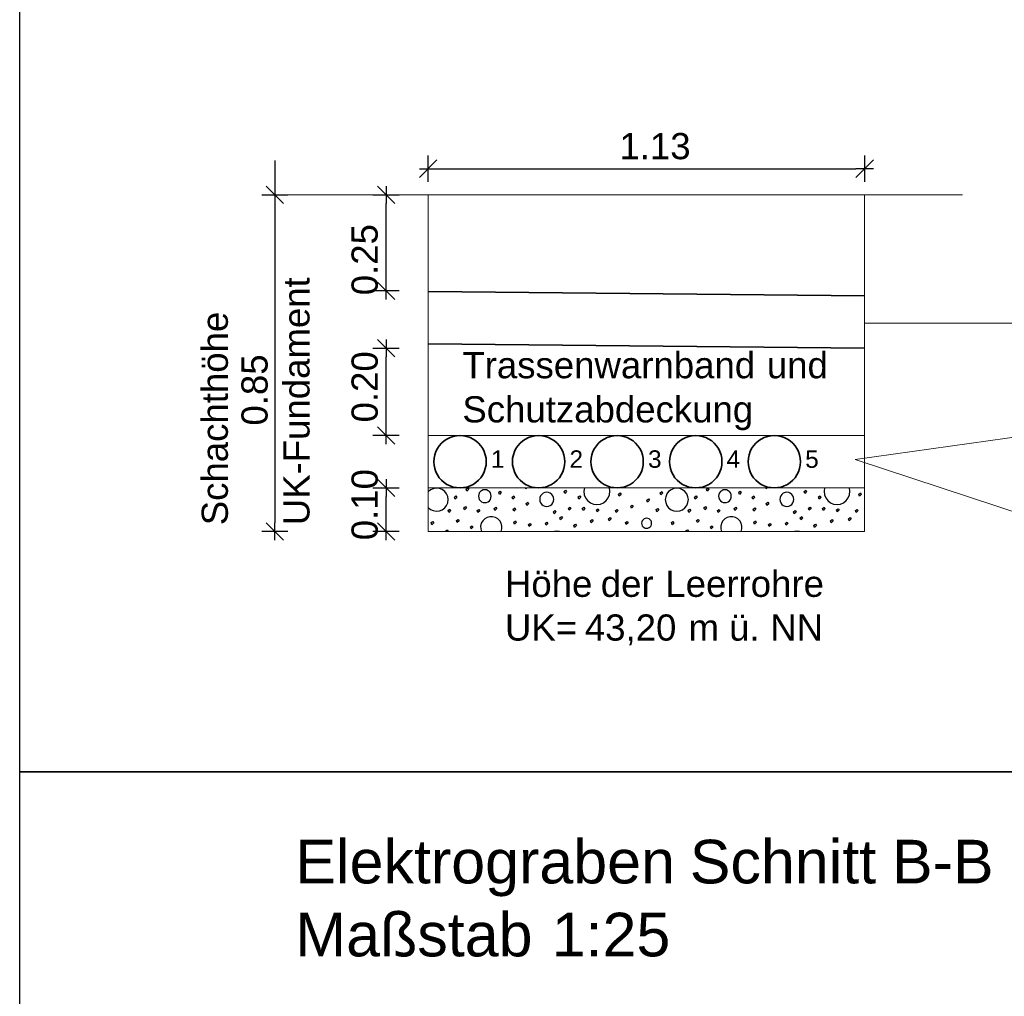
# Model space of a CAD drawing. Extents: x -779 to 790, y -208 to 633.
# Tile 230 of 232: x 605 to 717, y 406 to 518. Entities that reach past the tile are written whole.
import ezdxf

# ---------------------------------------------------------------- set-up
doc = ezdxf.new("R2010")
doc.units = 0
doc.layers.get('0').update_dxf_attribs({"lineweight": 25})
doc.layers.add('_3d_View_', color=7, linetype='Continuous')
doc.layers.add('A-25', color=7, linetype='Continuous', lineweight=25)
doc.layers.add('E-15', color=7, linetype='Continuous', lineweight=15)
doc.layers.add('S_Abwasser', color=5, linetype='Continuous', lineweight=35, true_color=0x0000ff)
doc.layers.add('X_Schraffur', color=7, linetype='Continuous', lineweight=25, true_color=0xc0c0c0)
doc.styles.get("Standard").update_dxf_attribs({"font": 'arial.ttf'})

# ---------------------------------------------------------------- blocks, each defined once
blk = doc.blocks.new('Blockreferenz-A07F5VGNWF', base_point=(650.29, 498.95))
at = {"color": 0, "linetype": 'ByBlock', "lineweight": -2, "ltscale": 2.38419e-07}
for p, q in [((651.29, 498.95), (651.29, 501.95)), ((652.29, 501.45), (650.29, 499.45)), ((650.29, 500.45), (652.29, 500.45))]:
    blk.add_line(p, q, dxfattribs=at)
blk = doc.blocks.new('Blockreferenz-A07F5VGRWF', base_point=(632.22, 457.88))
at = {"color": 0, "linetype": 'ByBlock', "lineweight": -2, "ltscale": 2.38419e-07}
for p, q in [((632.72, 459.88), (634.72, 457.88)), ((633.72, 457.88), (633.72, 459.88)), ((635.22, 458.88), (632.22, 458.88))]:
    blk.add_line(p, q, dxfattribs=at)
blk = doc.blocks.new('Blockreferenz-A07F5VGTWF', base_point=(632.22, 496.45))
at = {"color": 0, "linetype": 'ByBlock', "lineweight": -2, "ltscale": 2.38419e-07}
for p, q in [((632.22, 497.45), (635.22, 497.45)), ((634.72, 496.45), (632.72, 498.45)), ((633.72, 498.45), (633.72, 496.45))]:
    blk.add_line(p, q, dxfattribs=at)
blk = doc.blocks.new('Blockreferenz-A07F5VGXWF', base_point=(700.29, 498.95))
at = {"color": 0, "linetype": 'ByBlock', "lineweight": -2, "ltscale": 2.38419e-07}
for p, q in [((701.29, 501.95), (701.29, 498.95)), ((700.29, 499.45), (702.29, 501.45)), ((702.29, 500.45), (700.29, 500.45))]:
    blk.add_line(p, q, dxfattribs=at)
blk = doc.blocks.new('MText-A07F5VGZWF', base_point=(667.48, 466.18))
at = {"color": 7, "linetype": 'ByBlock', "lineweight": 35, "ltscale": 0.000177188, "true_color": 0xffffff, "insert": (667.48, 468.18), "char_height": 2, "attachment_point": 1}
blk.add_mtext('{\\fArial;2}', dxfattribs=at)
blk = doc.blocks.new('MText-A07F5VH1WF', base_point=(676.48, 466.18))
at = {"color": 7, "linetype": 'ByBlock', "lineweight": 35, "ltscale": 0.000177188, "true_color": 0xffffff, "insert": (676.48, 468.18), "char_height": 2, "attachment_point": 1}
blk.add_mtext('{\\fArial;3}', dxfattribs=at)
blk = doc.blocks.new('MText-A07F5VH3WF', base_point=(685.48, 466.18))
at = {"color": 7, "linetype": 'ByBlock', "lineweight": 35, "ltscale": 0.000177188, "true_color": 0xffffff, "insert": (685.48, 468.18), "char_height": 2, "attachment_point": 1}
blk.add_mtext('{\\fArial;4}', dxfattribs=at)
blk = doc.blocks.new('MText-A07F5VH5WF', base_point=(658.48, 466.18))
at = {"color": 7, "linetype": 'ByBlock', "lineweight": 35, "ltscale": 0.000177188, "true_color": 0xffffff, "insert": (658.48, 468.18), "char_height": 2, "attachment_point": 1}
blk.add_mtext('{\\fArial;1}', dxfattribs=at)
blk = doc.blocks.new('Blockreferenz-A07F5VH7WF', base_point=(644.97, 468.88))
at = {"color": 0, "linetype": 'ByBlock', "lineweight": -2, "ltscale": 2.38419e-07}
for p, q in [((645.47, 470.88), (647.47, 468.88)), ((646.47, 468.88), (646.47, 470.88)), ((647.97, 469.88), (644.97, 469.88))]:
    blk.add_line(p, q, dxfattribs=at)
blk = doc.blocks.new('Blockreferenz-A07F5VH9WF', base_point=(644.97, 478.88))
at = {"color": 0, "linetype": 'ByBlock', "lineweight": -2, "ltscale": 2.38419e-07}
for p, q in [((647.47, 478.88), (645.47, 480.88)), ((646.47, 480.88), (646.47, 478.88)), ((644.97, 479.88), (647.97, 479.88))]:
    blk.add_line(p, q, dxfattribs=at)
blk = doc.blocks.new('MText-A07F5VHBWF', base_point=(642.51, 471.38))
at = {"color": 7, "linetype": 'ByBlock', "lineweight": 35, "ltscale": 0.001367, "true_color": 0xffffff, "insert": (642.51, 471.38), "char_height": 3, "attachment_point": 1, "rotation": 90}
blk.add_mtext('{\\fArial;0.20}', dxfattribs=at)
blk = doc.blocks.new('Blockreferenz-A07F5VHDWF', base_point=(644.97, 485.45))
at = {"color": 0, "linetype": 'ByBlock', "lineweight": -2, "ltscale": 2.38419e-07}
for p, q in [((645.47, 487.45), (647.47, 485.45)), ((646.47, 485.45), (646.47, 487.45)), ((647.97, 486.45), (644.97, 486.45))]:
    blk.add_line(p, q, dxfattribs=at)
blk = doc.blocks.new('MText-A07F5VHFWF', base_point=(642.51, 485.95))
at = {"color": 7, "linetype": 'ByBlock', "lineweight": 35, "ltscale": 0.001367, "true_color": 0xffffff, "insert": (642.51, 485.95), "char_height": 3, "attachment_point": 1, "rotation": 90}
blk.add_mtext('{\\fArial;0.25}', dxfattribs=at)
blk = doc.blocks.new('Blockreferenz-A07F5VHHWF', base_point=(644.97, 496.45))
at = {"color": 0, "linetype": 'ByBlock', "lineweight": -2, "ltscale": 2.38419e-07}
for p, q in [((644.97, 497.45), (647.97, 497.45)), ((647.47, 496.45), (645.47, 498.45)), ((646.47, 498.45), (646.47, 496.45))]:
    blk.add_line(p, q, dxfattribs=at)
blk = doc.blocks.new('MText-A07F5VHJWF', base_point=(634.7, 459.6))
at = {"color": 7, "linetype": 'ByBlock', "lineweight": 35, "ltscale": 0.000177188, "true_color": 0xffffff, "insert": (634.7, 459.6), "char_height": 3, "attachment_point": 1, "rotation": 90}
blk.add_mtext('{\\fArial;UK-Fundament}', dxfattribs=at)
blk = doc.blocks.new('MText-A07F5VHLWF', base_point=(629.9, 471.02))
at = {"color": 7, "linetype": 'ByBlock', "lineweight": 35, "ltscale": 0.001367, "true_color": 0xffffff, "insert": (629.9, 471.02), "char_height": 3, "attachment_point": 1, "rotation": 90}
blk.add_mtext('{\\fArial;0.85}', dxfattribs=at)
blk = doc.blocks.new('Schraffur-A07F5VHNWF', base_point=(651.29, 458.88))
at = {"color": 0, "linetype": 'ByBlock', "lineweight": -2, "ltscale": 0.25}
for p, q in [((651.56, 463.64), (651.29, 463.41)), ((651.88, 463.79), (651.56, 463.64)), ((652.22, 463.85), (651.88, 463.79)), ((652.58, 463.82), (652.22, 463.85)), ((652.91, 463.69), (652.58, 463.82)), ((653.19, 463.48), (652.91, 463.69)), ((655.66, 463.74), (655.85, 463.88)), ((655.74, 463.51), (655.66, 463.74)), ((655.95, 463.72), (655.74, 463.51)), ((655.85, 463.88), (655.95, 463.72)), ((657.6, 463.64), (657.42, 463.56)), ((657.79, 463.66), (657.6, 463.64)), ((657.97, 463.64), (657.79, 463.66)), ((658.15, 463.56), (657.97, 463.64)), ((662.5, 463.77), (662.47, 463.88)), ((662.61, 463.88), (662.5, 463.77)), ((666.86, 463.48), (667.04, 463.61)), ((667.04, 463.61), (667.14, 463.45)), ((669.2, 463.88), (669.14, 463.49)), ((672.11, 463.49), (672.05, 463.88)), ((679.12, 463.67), (678.84, 463.46)), ((679.44, 463.81), (679.12, 463.67)), ((679.78, 463.85), (679.44, 463.81)), ((680.12, 463.81), (679.78, 463.85)), ((680.44, 463.67), (680.12, 463.81)), ((680.71, 463.46), (680.44, 463.67)), ((683.16, 463.74), (683.35, 463.88)), ((683.24, 463.51), (683.16, 463.74)), ((683.45, 463.72), (683.24, 463.51)), ((683.35, 463.88), (683.45, 463.72)), ((685.1, 463.64), (684.92, 463.56)), ((685.29, 463.66), (685.1, 463.64)), ((685.47, 463.64), (685.29, 463.66)), ((685.65, 463.56), (685.47, 463.64)), ((690, 463.77), (689.97, 463.88)), ((690.11, 463.88), (690, 463.77)), ((694.36, 463.48), (694.54, 463.61)), ((694.54, 463.61), (694.64, 463.45)), ((696.7, 463.88), (696.64, 463.49)), ((699.61, 463.49), (699.55, 463.88)), ((653.41, 463.2), (653.19, 463.48)), ((653.55, 462.88), (653.41, 463.2)), ((653.6, 462.53), (653.55, 462.88)), ((653.55, 462.18), (653.6, 462.53)), ((654.3, 462.82), (654.48, 462.95)), ((654.38, 462.58), (654.3, 462.82)), ((654.59, 462.79), (654.38, 462.58)), ((654.48, 462.95), (654.59, 462.79)), ((657.08, 463.12), (657.05, 462.93)), ((657.05, 462.93), (657.08, 462.74)), ((657.15, 463.3), (657.08, 463.12)), ((657.08, 462.74), (657.15, 462.56)), ((657.27, 463.45), (657.15, 463.3)), ((657.15, 462.56), (657.27, 462.41)), ((657.42, 463.56), (657.27, 463.45)), ((658.3, 463.45), (658.15, 463.56)), ((658.42, 463.3), (658.3, 463.45)), ((658.3, 462.41), (658.42, 462.56)), ((658.49, 463.12), (658.42, 463.3)), ((658.42, 462.56), (658.49, 462.74)), ((658.52, 462.93), (658.49, 463.12)), ((658.49, 462.74), (658.52, 462.93)), ((659.37, 463.38), (659.55, 463.51)), ((659.45, 463.14), (659.37, 463.38)), ((659.66, 463.35), (659.45, 463.14)), ((659.55, 463.51), (659.66, 463.35)), ((660.9, 462.82), (661.09, 462.95)), ((660.98, 462.58), (660.9, 462.82)), ((661.19, 462.79), (660.98, 462.58)), ((661.09, 462.95), (661.19, 462.79)), ((664.1, 462.77), (664.07, 462.56)), ((664.07, 462.56), (664.1, 462.35)), ((664.18, 462.97), (664.1, 462.77)), ((664.31, 463.14), (664.18, 462.97)), ((664.47, 463.26), (664.31, 463.14)), ((664.67, 463.35), (664.47, 463.26)), ((664.88, 463.37), (664.67, 463.35)), ((665.09, 463.35), (664.88, 463.37)), ((665.28, 463.26), (665.09, 463.35)), ((665.45, 463.14), (665.28, 463.26)), ((665.58, 462.97), (665.45, 463.14)), ((665.66, 462.77), (665.58, 462.97)), ((665.69, 462.56), (665.66, 462.77)), ((665.66, 462.35), (665.69, 462.56)), ((666.93, 463.24), (666.86, 463.48)), ((667.14, 463.45), (666.93, 463.24)), ((668.49, 462.84), (668.68, 462.97)), ((668.57, 462.6), (668.49, 462.84)), ((668.78, 462.81), (668.57, 462.6)), ((668.68, 462.97), (668.78, 462.81)), ((669.14, 463.49), (669.18, 463.1)), ((669.18, 463.1), (669.33, 462.73)), ((669.33, 462.73), (669.56, 462.42)), ((671.69, 462.42), (671.92, 462.73)), ((671.92, 462.73), (672.07, 463.1)), ((672.07, 463.1), (672.11, 463.49)), ((673.11, 463.17), (673.3, 463.3)), ((673.19, 462.93), (673.11, 463.17)), ((673.4, 463.14), (673.19, 462.93)), ((673.3, 463.3), (673.4, 463.14)), ((676.35, 462.49), (676.53, 462.62)), ((676.42, 462.26), (676.35, 462.49)), ((676.63, 462.47), (676.42, 462.26)), ((676.53, 462.62), (676.63, 462.47)), ((677.86, 463.31), (678.05, 463.45)), ((677.94, 463.08), (677.86, 463.31)), ((678.15, 463.29), (677.94, 463.08)), ((678.05, 463.45), (678.15, 463.29)), ((678.5, 462.87), (678.46, 462.53)), ((678.46, 462.53), (678.5, 462.19)), ((678.63, 463.19), (678.5, 462.87)), ((678.84, 463.46), (678.63, 463.19)), ((680.92, 463.19), (680.71, 463.46)), ((681.05, 462.87), (680.92, 463.19)), ((681.1, 462.53), (681.05, 462.87)), ((681.05, 462.19), (681.1, 462.53)), ((681.8, 462.82), (681.98, 462.95)), ((681.88, 462.58), (681.8, 462.82)), ((682.09, 462.79), (681.88, 462.58)), ((681.98, 462.95), (682.09, 462.79)), ((684.58, 463.12), (684.55, 462.93)), ((684.55, 462.93), (684.58, 462.74)), ((684.65, 463.3), (684.58, 463.12)), ((684.58, 462.74), (684.65, 462.56)), ((684.77, 463.45), (684.65, 463.3)), ((684.65, 462.56), (684.77, 462.41)), ((684.92, 463.56), (684.77, 463.45)), ((685.8, 463.45), (685.65, 463.56)), ((685.92, 463.3), (685.8, 463.45)), ((685.8, 462.41), (685.92, 462.56)), ((685.99, 463.12), (685.92, 463.3)), ((685.92, 462.56), (685.99, 462.74)), ((686.02, 462.93), (685.99, 463.12)), ((685.99, 462.74), (686.02, 462.93)), ((686.87, 463.38), (687.05, 463.51)), ((686.95, 463.14), (686.87, 463.38)), ((687.16, 463.35), (686.95, 463.14)), ((687.05, 463.51), (687.16, 463.35)), ((688.4, 462.82), (688.59, 462.95)), ((688.48, 462.58), (688.4, 462.82)), ((688.69, 462.79), (688.48, 462.58)), ((688.59, 462.95), (688.69, 462.79)), ((691.6, 462.77), (691.57, 462.56)), ((691.57, 462.56), (691.6, 462.35)), ((691.68, 462.97), (691.6, 462.77)), ((691.81, 463.14), (691.68, 462.97)), ((691.97, 463.26), (691.81, 463.14)), ((692.17, 463.35), (691.97, 463.26)), ((692.38, 463.37), (692.17, 463.35)), ((692.59, 463.35), (692.38, 463.37)), ((692.78, 463.26), (692.59, 463.35)), ((692.95, 463.14), (692.78, 463.26)), ((693.08, 462.97), (692.95, 463.14)), ((693.16, 462.77), (693.08, 462.97)), ((693.19, 462.56), (693.16, 462.77)), ((693.16, 462.35), (693.19, 462.56)), ((694.43, 463.24), (694.36, 463.48)), ((694.64, 463.45), (694.43, 463.24)), ((695.99, 462.84), (696.18, 462.97)), ((696.07, 462.6), (695.99, 462.84)), ((696.28, 462.81), (696.07, 462.6)), ((696.18, 462.97), (696.28, 462.81)), ((696.64, 463.49), (696.68, 463.1)), ((696.68, 463.1), (696.83, 462.73)), ((696.83, 462.73), (697.06, 462.42)), ((699.19, 462.42), (699.42, 462.73)), ((699.42, 462.73), (699.57, 463.1)), ((699.57, 463.1), (699.61, 463.49)), ((700.61, 463.17), (700.8, 463.3)), ((700.69, 462.93), (700.61, 463.17)), ((700.9, 463.14), (700.69, 462.93)), ((700.8, 463.3), (700.9, 463.14)), ((651.29, 461.65), (651.56, 461.42)), ((651.56, 461.42), (651.88, 461.27)), ((652.58, 461.24), (652.91, 461.37)), ((652.91, 461.37), (653.19, 461.58)), ((653.19, 461.58), (653.41, 461.85)), ((653.41, 461.85), (653.55, 462.18)), ((653.58, 461.31), (653.77, 461.44)), ((653.77, 461.44), (653.87, 461.28)), ((655.39, 461.61), (655.57, 461.74)), ((655.47, 461.37), (655.39, 461.61)), ((655.68, 461.58), (655.47, 461.37)), ((655.57, 461.74), (655.68, 461.58)), ((656.92, 461.28), (657.11, 461.41)), ((657.11, 461.41), (657.21, 461.26)), ((657.27, 462.41), (657.42, 462.3)), ((657.42, 462.3), (657.6, 462.22)), ((657.6, 462.22), (657.79, 462.2)), ((657.79, 462.2), (657.97, 462.22)), ((657.97, 462.22), (658.15, 462.3)), ((658.15, 462.3), (658.3, 462.41)), ((658.86, 461.53), (659.04, 461.66)), ((658.94, 461.29), (658.86, 461.53)), ((659.15, 461.5), (658.94, 461.29)), ((659.04, 461.66), (659.15, 461.5)), ((661.02, 461.46), (661.21, 461.59)), ((661.1, 461.22), (661.02, 461.46)), ((661.31, 461.43), (661.1, 461.22)), ((661.21, 461.59), (661.31, 461.43)), ((662.51, 462.1), (662.7, 462.23)), ((662.59, 461.86), (662.51, 462.1)), ((662.8, 462.07), (662.59, 461.86)), ((662.7, 462.23), (662.8, 462.07)), ((664.1, 462.35), (664.18, 462.16)), ((664.18, 462.16), (664.31, 461.99)), ((664.31, 461.99), (664.47, 461.86)), ((664.47, 461.86), (664.67, 461.78)), ((664.67, 461.78), (664.88, 461.75)), ((664.88, 461.75), (665.09, 461.78)), ((665.09, 461.78), (665.28, 461.86)), ((665.28, 461.86), (665.45, 461.99)), ((665.45, 461.99), (665.58, 462.16)), ((665.58, 462.16), (665.66, 462.35)), ((667.36, 461.54), (667.55, 461.67)), ((667.44, 461.31), (667.36, 461.54)), ((667.65, 461.52), (667.44, 461.31)), ((667.55, 461.67), (667.65, 461.52)), ((668.95, 461.53), (669.14, 461.66)), ((669.03, 461.29), (668.95, 461.53)), ((669.24, 461.5), (669.03, 461.29)), ((669.14, 461.66), (669.24, 461.5)), ((669.56, 462.42), (669.87, 462.18)), ((669.87, 462.18), (670.24, 462.02)), ((670.24, 462.02), (670.63, 461.97)), ((670.57, 461.36), (670.75, 461.49)), ((670.65, 461.12), (670.57, 461.36)), ((670.63, 461.97), (671.02, 462.02)), ((670.86, 461.33), (670.65, 461.12)), ((670.75, 461.49), (670.86, 461.33)), ((671.02, 462.02), (671.38, 462.18)), ((671.38, 462.18), (671.69, 462.42)), ((672.76, 461.29), (672.95, 461.42)), ((672.95, 461.42), (673.05, 461.27)), ((674.49, 461.77), (674.67, 461.91)), ((674.57, 461.54), (674.49, 461.77)), ((674.78, 461.75), (674.57, 461.54)), ((674.67, 461.91), (674.78, 461.75)), ((677.41, 461.39), (677.59, 461.52)), ((677.49, 461.15), (677.41, 461.39)), ((677.7, 461.36), (677.49, 461.15)), ((677.59, 461.52), (677.7, 461.36)), ((678.5, 462.19), (678.63, 461.87)), ((678.63, 461.87), (678.84, 461.59)), ((678.84, 461.59), (679.12, 461.38)), ((679.12, 461.38), (679.44, 461.25)), ((680.12, 461.25), (680.44, 461.38)), ((680.44, 461.38), (680.71, 461.59)), ((680.71, 461.59), (680.92, 461.87)), ((680.92, 461.87), (681.05, 462.19)), ((681.08, 461.31), (681.27, 461.44)), ((681.27, 461.44), (681.37, 461.28)), ((682.89, 461.61), (683.07, 461.74)), ((682.97, 461.37), (682.89, 461.61)), ((683.18, 461.58), (682.97, 461.37)), ((683.07, 461.74), (683.18, 461.58)), ((684.42, 461.28), (684.61, 461.41)), ((684.61, 461.41), (684.71, 461.26)), ((684.77, 462.41), (684.92, 462.3)), ((684.92, 462.3), (685.1, 462.22)), ((685.1, 462.22), (685.29, 462.2)), ((685.29, 462.2), (685.47, 462.22)), ((685.47, 462.22), (685.65, 462.3)), ((685.65, 462.3), (685.8, 462.41)), ((686.36, 461.53), (686.54, 461.66)), ((686.44, 461.29), (686.36, 461.53)), ((686.65, 461.5), (686.44, 461.29)), ((686.54, 461.66), (686.65, 461.5)), ((688.52, 461.46), (688.71, 461.59)), ((688.6, 461.22), (688.52, 461.46)), ((688.81, 461.43), (688.6, 461.22)), ((688.71, 461.59), (688.81, 461.43)), ((690.01, 462.1), (690.2, 462.23)), ((690.09, 461.86), (690.01, 462.1)), ((690.3, 462.07), (690.09, 461.86)), ((690.2, 462.23), (690.3, 462.07)), ((691.6, 462.35), (691.68, 462.16)), ((691.68, 462.16), (691.81, 461.99)), ((691.81, 461.99), (691.97, 461.86)), ((691.97, 461.86), (692.17, 461.78)), ((692.17, 461.78), (692.38, 461.75)), ((692.38, 461.75), (692.59, 461.78)), ((692.59, 461.78), (692.78, 461.86)), ((692.78, 461.86), (692.95, 461.99)), ((692.95, 461.99), (693.08, 462.16)), ((693.08, 462.16), (693.16, 462.35)), ((694.86, 461.54), (695.05, 461.67)), ((694.94, 461.31), (694.86, 461.54)), ((695.15, 461.52), (694.94, 461.31)), ((695.05, 461.67), (695.15, 461.52)), ((696.45, 461.53), (696.64, 461.66)), ((696.53, 461.29), (696.45, 461.53)), ((696.74, 461.5), (696.53, 461.29)), ((696.64, 461.66), (696.74, 461.5)), ((697.06, 462.42), (697.37, 462.18)), ((697.37, 462.18), (697.74, 462.02)), ((697.74, 462.02), (698.13, 461.97)), ((698.07, 461.36), (698.25, 461.49)), ((698.15, 461.12), (698.07, 461.36)), ((698.13, 461.97), (698.52, 462.02)), ((698.36, 461.33), (698.15, 461.12)), ((698.25, 461.49), (698.36, 461.33)), ((698.52, 462.02), (698.88, 462.18)), ((698.88, 462.18), (699.19, 462.42)), ((700.26, 461.29), (700.45, 461.42)), ((700.45, 461.42), (700.55, 461.27)), ((651.88, 461.27), (652.22, 461.21)), ((652.22, 461.21), (652.58, 461.24)), ((653.66, 461.07), (653.58, 461.31)), ((653.87, 461.28), (653.66, 461.07)), ((654.55, 460.14), (654.73, 460.27)), ((654.73, 460.27), (654.84, 460.11)), ((657, 461.05), (656.92, 461.28)), ((657.21, 461.26), (657, 461.05)), ((657.77, 460.33), (657.54, 460.1)), ((658.05, 460.49), (657.77, 460.33)), ((658.36, 460.58), (658.05, 460.49)), ((658.68, 460.58), (658.36, 460.58)), ((658.99, 460.49), (658.68, 460.58)), ((659.27, 460.33), (658.99, 460.49)), ((659.5, 460.1), (659.27, 460.33)), ((665.64, 461.14), (665.82, 461.27)), ((665.72, 460.9), (665.64, 461.14)), ((665.93, 461.11), (665.72, 460.9)), ((665.82, 461.27), (665.93, 461.11)), ((666.39, 460.46), (666.58, 460.6)), ((666.47, 460.23), (666.39, 460.46)), ((666.68, 460.44), (666.47, 460.23)), ((666.58, 460.6), (666.68, 460.44)), ((669.89, 460.12), (670.07, 460.26)), ((670.07, 460.26), (670.18, 460.1)), ((671.95, 460.34), (672.13, 460.47)), ((672.03, 460.11), (671.95, 460.34)), ((672.24, 460.32), (672.03, 460.11)), ((672.13, 460.47), (672.24, 460.32)), ((672.84, 461.06), (672.76, 461.29)), ((673.05, 461.27), (672.84, 461.06)), ((675.91, 460.23), (675.82, 460.11)), ((676.03, 460.33), (675.91, 460.23)), ((676.17, 460.38), (676.03, 460.33)), ((676.32, 460.4), (676.17, 460.38)), ((676.47, 460.38), (676.32, 460.4)), ((676.61, 460.33), (676.47, 460.38)), ((676.73, 460.23), (676.61, 460.33)), ((676.82, 460.11), (676.73, 460.23)), ((679.44, 461.25), (679.78, 461.21)), ((679.78, 461.21), (680.12, 461.25)), ((681.16, 461.07), (681.08, 461.31)), ((681.37, 461.28), (681.16, 461.07)), ((682.05, 460.14), (682.23, 460.27)), ((682.23, 460.27), (682.34, 460.11)), ((684.5, 461.05), (684.42, 461.28)), ((684.71, 461.26), (684.5, 461.05)), ((685.27, 460.33), (685.04, 460.1)), ((685.55, 460.49), (685.27, 460.33)), ((685.86, 460.58), (685.55, 460.49)), ((686.18, 460.58), (685.86, 460.58)), ((686.49, 460.49), (686.18, 460.58)), ((686.77, 460.33), (686.49, 460.49)), ((687, 460.1), (686.77, 460.33)), ((693.14, 461.14), (693.32, 461.27)), ((693.22, 460.9), (693.14, 461.14)), ((693.43, 461.11), (693.22, 460.9)), ((693.32, 461.27), (693.43, 461.11)), ((693.89, 460.46), (694.08, 460.6)), ((693.97, 460.23), (693.89, 460.46)), ((694.18, 460.44), (693.97, 460.23)), ((694.08, 460.6), (694.18, 460.44)), ((697.39, 460.12), (697.57, 460.26)), ((697.57, 460.26), (697.68, 460.1)), ((699.45, 460.34), (699.63, 460.47)), ((699.53, 460.11), (699.45, 460.34)), ((699.74, 460.32), (699.53, 460.11)), ((699.63, 460.47), (699.74, 460.32)), ((700.34, 461.06), (700.26, 461.29)), ((700.55, 461.27), (700.34, 461.06)), ((651.65, 459.9), (651.83, 460.03)), ((651.73, 459.66), (651.65, 459.9)), ((651.94, 459.87), (651.73, 459.66)), ((651.83, 460.03), (651.94, 459.87)), ((653.31, 458.95), (653.49, 459.08)), ((653.49, 459.08), (653.6, 458.92)), ((654.63, 459.9), (654.55, 460.14)), ((654.84, 460.11), (654.63, 459.9)), ((656.13, 459.42), (656.32, 459.55)), ((656.21, 459.18), (656.13, 459.42)), ((656.42, 459.39), (656.21, 459.18)), ((656.32, 459.55), (656.42, 459.39)), ((657.38, 459.82), (657.3, 459.51)), ((657.3, 459.51), (657.31, 459.19)), ((657.31, 459.19), (657.39, 458.88)), ((657.54, 460.1), (657.38, 459.82)), ((659.66, 459.82), (659.5, 460.1)), ((659.65, 458.88), (659.73, 459.19)), ((659.74, 459.51), (659.66, 459.82)), ((659.73, 459.19), (659.74, 459.51)), ((661.09, 459.96), (661.28, 460.09)), ((661.17, 459.72), (661.09, 459.96)), ((661.38, 459.93), (661.17, 459.72)), ((661.28, 460.09), (661.38, 459.93)), ((662.79, 459.68), (662.97, 459.81)), ((662.87, 459.45), (662.79, 459.68)), ((663.08, 459.66), (662.87, 459.45)), ((662.97, 459.81), (663.08, 459.66)), ((664.72, 459.82), (664.9, 459.96)), ((664.8, 459.59), (664.72, 459.82)), ((665.01, 459.8), (664.8, 459.59)), ((664.9, 459.96), (665.01, 459.8)), ((667.98, 459.59), (668.16, 459.72)), ((668.06, 459.35), (667.98, 459.59)), ((668.27, 459.56), (668.06, 459.35)), ((668.16, 459.72), (668.27, 459.56)), ((669.97, 459.89), (669.89, 460.12)), ((670.18, 460.1), (669.97, 459.89)), ((673.9, 459.91), (674.09, 460.04)), ((673.98, 459.67), (673.9, 459.91)), ((674.19, 459.89), (673.98, 459.67)), ((674.09, 460.04), (674.19, 459.89)), ((675.76, 459.98), (675.74, 459.83)), ((675.74, 459.83), (675.76, 459.68)), ((675.82, 460.11), (675.76, 459.98)), ((675.76, 459.68), (675.82, 459.54)), ((675.82, 459.54), (675.91, 459.42)), ((675.91, 459.42), (676.03, 459.33)), ((676.03, 459.33), (676.17, 459.27)), ((676.17, 459.27), (676.32, 459.25)), ((676.32, 459.25), (676.47, 459.27)), ((676.47, 459.27), (676.61, 459.33)), ((676.61, 459.33), (676.73, 459.42)), ((676.73, 459.42), (676.82, 459.54)), ((676.87, 459.98), (676.82, 460.11)), ((676.82, 459.54), (676.87, 459.68)), ((676.89, 459.83), (676.87, 459.98)), ((676.87, 459.68), (676.89, 459.83)), ((679.15, 459.9), (679.33, 460.03)), ((679.23, 459.66), (679.15, 459.9)), ((679.44, 459.87), (679.23, 459.66)), ((679.33, 460.03), (679.44, 459.87)), ((680.81, 458.95), (680.99, 459.08)), ((680.99, 459.08), (681.1, 458.92)), ((682.13, 459.9), (682.05, 460.14)), ((682.34, 460.11), (682.13, 459.9)), ((683.63, 459.42), (683.82, 459.55)), ((683.71, 459.18), (683.63, 459.42)), ((683.92, 459.39), (683.71, 459.18)), ((683.82, 459.55), (683.92, 459.39)), ((684.88, 459.82), (684.8, 459.51)), ((684.8, 459.51), (684.81, 459.19)), ((684.81, 459.19), (684.89, 458.88)), ((685.04, 460.1), (684.88, 459.82)), ((687.16, 459.82), (687, 460.1)), ((687.15, 458.88), (687.23, 459.19)), ((687.24, 459.51), (687.16, 459.82)), ((687.23, 459.19), (687.24, 459.51)), ((688.59, 459.96), (688.78, 460.09)), ((688.67, 459.72), (688.59, 459.96)), ((688.88, 459.93), (688.67, 459.72)), ((688.78, 460.09), (688.88, 459.93)), ((690.29, 459.68), (690.47, 459.81)), ((690.37, 459.45), (690.29, 459.68)), ((690.58, 459.66), (690.37, 459.45)), ((690.47, 459.81), (690.58, 459.66)), ((692.22, 459.82), (692.4, 459.96)), ((692.3, 459.59), (692.22, 459.82)), ((692.51, 459.8), (692.3, 459.59)), ((692.4, 459.96), (692.51, 459.8)), ((695.48, 459.59), (695.66, 459.72)), ((695.56, 459.35), (695.48, 459.59)), ((695.77, 459.56), (695.56, 459.35)), ((695.66, 459.72), (695.77, 459.56)), ((697.47, 459.89), (697.39, 460.12)), ((697.68, 460.1), (697.47, 459.89)), ((653.33, 458.88), (653.31, 458.95)), ((653.6, 458.92), (653.56, 458.88)), ((666.05, 458.92), (665.77, 458.88)), ((666.33, 458.88), (666.05, 458.92)), ((680.83, 458.88), (680.81, 458.95)), ((681.1, 458.92), (681.06, 458.88)), ((693.55, 458.92), (693.27, 458.88)), ((693.83, 458.88), (693.55, 458.92))]:
    blk.add_line(p, q, dxfattribs=at)
blk = doc.blocks.new('Kreis-A07F5VHPWF', base_point=(651.94, 463.88))
at = {"color": 7, "linetype": 'ByBlock', "lineweight": 35, "ltscale": 0.005252, "true_color": 0xffffff}
for p, q in [((653.12, 469.26), (652.82, 469)), ((653.44, 469.48), (653.12, 469.26)), ((653.8, 469.65), (653.44, 469.48)), ((654.17, 469.78), (653.8, 469.65)), ((654.55, 469.85), (654.17, 469.78)), ((654.94, 469.88), (654.55, 469.85)), ((655.34, 469.85), (654.94, 469.88)), ((655.72, 469.78), (655.34, 469.85)), ((656.09, 469.65), (655.72, 469.78)), ((656.44, 469.48), (656.09, 469.65)), ((656.77, 469.26), (656.44, 469.48)), ((657.07, 469), (656.77, 469.26)), ((652.35, 468.38), (652.17, 468.03)), ((652.56, 468.71), (652.35, 468.38)), ((652.82, 469), (652.56, 468.71)), ((657.32, 468.71), (657.07, 469)), ((657.54, 468.38), (657.32, 468.71)), ((657.72, 468.03), (657.54, 468.38)), ((651.97, 467.27), (651.94, 466.88)), ((652.05, 467.66), (651.97, 467.27)), ((652.17, 468.03), (652.05, 467.66)), ((657.84, 467.66), (657.72, 468.03)), ((657.92, 467.27), (657.84, 467.66)), ((657.94, 466.88), (657.92, 467.27)), ((651.94, 466.88), (651.97, 466.49)), ((651.97, 466.49), (652.05, 466.1)), ((652.05, 466.1), (652.17, 465.73)), ((657.72, 465.73), (657.84, 466.1)), ((657.84, 466.1), (657.92, 466.49)), ((657.92, 466.49), (657.94, 466.88)), ((652.17, 465.73), (652.35, 465.38)), ((652.35, 465.38), (652.56, 465.05)), ((652.56, 465.05), (652.82, 464.76)), ((652.82, 464.76), (653.12, 464.5)), ((656.77, 464.5), (657.07, 464.76)), ((657.07, 464.76), (657.32, 465.05)), ((657.32, 465.05), (657.54, 465.38)), ((657.54, 465.38), (657.72, 465.73)), ((653.12, 464.5), (653.44, 464.28)), ((653.44, 464.28), (653.8, 464.11)), ((653.8, 464.11), (654.17, 463.98)), ((654.17, 463.98), (654.55, 463.91)), ((654.55, 463.91), (654.94, 463.88)), ((654.94, 463.88), (655.34, 463.91)), ((655.34, 463.91), (655.72, 463.98)), ((655.72, 463.98), (656.09, 464.11)), ((656.09, 464.11), (656.44, 464.28)), ((656.44, 464.28), (656.77, 464.5))]:
    blk.add_line(p, q, dxfattribs=at)
blk = doc.blocks.new('Blockreferenz-A07F5VI5WF', base_point=(644.97, 462.88))
at = {"color": 0, "linetype": 'ByBlock', "lineweight": -2, "ltscale": 2.38419e-07}
for p, q in [((647.47, 462.88), (645.47, 464.88)), ((646.47, 464.88), (646.47, 462.88)), ((644.97, 463.88), (647.97, 463.88))]:
    blk.add_line(p, q, dxfattribs=at)
blk = doc.blocks.new('Blockreferenz-A07F5VI7WF', base_point=(644.97, 457.88))
at = {"color": 0, "linetype": 'ByBlock', "lineweight": -2, "ltscale": 2.38419e-07}
for p, q in [((645.47, 459.88), (647.47, 457.88)), ((646.47, 457.88), (646.47, 459.88)), ((647.97, 458.88), (644.97, 458.88))]:
    blk.add_line(p, q, dxfattribs=at)
blk = doc.blocks.new('MText-A07F5VI9WF', base_point=(642.51, 457.88))
at = {"color": 7, "linetype": 'ByBlock', "lineweight": 35, "ltscale": 0.001367, "true_color": 0xffffff, "insert": (642.51, 457.88), "char_height": 3, "attachment_point": 1, "rotation": 90}
blk.add_mtext('{\\fArial;0.10}', dxfattribs=at)
blk = doc.blocks.new('MText-A07F5VIBWF', base_point=(625.35, 459.6))
at = {"color": 7, "linetype": 'ByBlock', "lineweight": 35, "ltscale": 0.000177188, "true_color": 0xffffff, "insert": (625.35, 459.6), "char_height": 3, "attachment_point": 1, "rotation": 90}
blk.add_mtext('{\\fArial;Schachthöhe}', dxfattribs=at)
blk = doc.blocks.new('MText-A07F5VIDWF', base_point=(655.21, 476.44))
at = {"color": 7, "linetype": 'ByBlock', "lineweight": 35, "ltscale": 0.000177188, "true_color": 0xffffff, "insert": (655.21, 479.44), "char_height": 3, "attachment_point": 1}
blk.add_mtext('{\\fArial;Trassenwarnband}', dxfattribs=at)
blk = doc.blocks.new('MText-A07F5VIFWF', base_point=(690.09, 476.44))
at = {"color": 7, "linetype": 'ByBlock', "lineweight": 35, "ltscale": 0.000177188, "true_color": 0xffffff, "insert": (690.09, 479.44), "char_height": 3, "attachment_point": 1}
blk.add_mtext('{\\fArial;und}', dxfattribs=at)
blk = doc.blocks.new('MText-A07F5VIHWF', base_point=(655.21, 471.38))
at = {"color": 7, "linetype": 'ByBlock', "lineweight": 35, "ltscale": 0.000177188, "true_color": 0xffffff, "insert": (655.21, 474.38), "char_height": 3, "attachment_point": 1}
blk.add_mtext('{\\fArial;Schutzabdeckung}', dxfattribs=at)
blk = doc.blocks.new('Kreis-A07F5VIJWF', base_point=(660.94, 463.88))
at = {"color": 7, "linetype": 'ByBlock', "lineweight": 35, "ltscale": 0.005252, "true_color": 0xffffff}
for p, q in [((662.12, 469.26), (661.82, 469)), ((662.44, 469.48), (662.12, 469.26)), ((662.8, 469.65), (662.44, 469.48)), ((663.17, 469.78), (662.8, 469.65)), ((663.55, 469.85), (663.17, 469.78)), ((663.94, 469.88), (663.55, 469.85)), ((664.34, 469.85), (663.94, 469.88)), ((664.72, 469.78), (664.34, 469.85)), ((665.09, 469.65), (664.72, 469.78)), ((665.44, 469.48), (665.09, 469.65)), ((665.77, 469.26), (665.44, 469.48)), ((666.07, 469), (665.77, 469.26)), ((661.35, 468.38), (661.17, 468.03)), ((661.56, 468.71), (661.35, 468.38)), ((661.82, 469), (661.56, 468.71)), ((666.32, 468.71), (666.07, 469)), ((666.54, 468.38), (666.32, 468.71)), ((666.72, 468.03), (666.54, 468.38)), ((660.97, 467.27), (660.94, 466.88)), ((661.05, 467.66), (660.97, 467.27)), ((661.17, 468.03), (661.05, 467.66)), ((666.84, 467.66), (666.72, 468.03)), ((666.92, 467.27), (666.84, 467.66)), ((666.94, 466.88), (666.92, 467.27)), ((660.94, 466.88), (660.97, 466.49)), ((660.97, 466.49), (661.05, 466.1)), ((661.05, 466.1), (661.17, 465.73)), ((666.72, 465.73), (666.84, 466.1)), ((666.84, 466.1), (666.92, 466.49)), ((666.92, 466.49), (666.94, 466.88)), ((661.17, 465.73), (661.35, 465.38)), ((661.35, 465.38), (661.56, 465.05)), ((661.56, 465.05), (661.82, 464.76)), ((661.82, 464.76), (662.12, 464.5)), ((665.77, 464.5), (666.07, 464.76)), ((666.07, 464.76), (666.32, 465.05)), ((666.32, 465.05), (666.54, 465.38)), ((666.54, 465.38), (666.72, 465.73)), ((662.12, 464.5), (662.44, 464.28)), ((662.44, 464.28), (662.8, 464.11)), ((662.8, 464.11), (663.17, 463.98)), ((663.17, 463.98), (663.55, 463.91)), ((663.55, 463.91), (663.94, 463.88)), ((663.94, 463.88), (664.34, 463.91)), ((664.34, 463.91), (664.72, 463.98)), ((664.72, 463.98), (665.09, 464.11)), ((665.09, 464.11), (665.44, 464.28)), ((665.44, 464.28), (665.77, 464.5))]:
    blk.add_line(p, q, dxfattribs=at)
blk = doc.blocks.new('Kreis-A07F5VILWF', base_point=(669.94, 463.88))
at = {"color": 7, "linetype": 'ByBlock', "lineweight": 35, "ltscale": 0.005252, "true_color": 0xffffff}
for p, q in [((671.12, 469.26), (670.82, 469)), ((671.44, 469.48), (671.12, 469.26)), ((671.8, 469.65), (671.44, 469.48)), ((672.17, 469.78), (671.8, 469.65)), ((672.55, 469.85), (672.17, 469.78)), ((672.94, 469.88), (672.55, 469.85)), ((673.34, 469.85), (672.94, 469.88)), ((673.72, 469.78), (673.34, 469.85)), ((674.09, 469.65), (673.72, 469.78)), ((674.44, 469.48), (674.09, 469.65)), ((674.77, 469.26), (674.44, 469.48)), ((675.06, 469), (674.77, 469.26)), ((670.35, 468.38), (670.17, 468.03)), ((670.56, 468.71), (670.35, 468.38)), ((670.82, 469), (670.56, 468.71)), ((675.32, 468.71), (675.06, 469)), ((675.54, 468.38), (675.32, 468.71)), ((675.72, 468.03), (675.54, 468.38)), ((669.97, 467.27), (669.94, 466.88)), ((670.05, 467.66), (669.97, 467.27)), ((670.17, 468.03), (670.05, 467.66)), ((675.84, 467.66), (675.72, 468.03)), ((675.92, 467.27), (675.84, 467.66)), ((675.94, 466.88), (675.92, 467.27)), ((669.94, 466.88), (669.97, 466.49)), ((669.97, 466.49), (670.05, 466.1)), ((670.05, 466.1), (670.17, 465.73)), ((675.72, 465.73), (675.84, 466.1)), ((675.84, 466.1), (675.92, 466.49)), ((675.92, 466.49), (675.94, 466.88)), ((670.17, 465.73), (670.35, 465.38)), ((670.35, 465.38), (670.56, 465.05)), ((670.56, 465.05), (670.82, 464.76)), ((670.82, 464.76), (671.12, 464.5)), ((674.77, 464.5), (675.06, 464.76)), ((675.06, 464.76), (675.32, 465.05)), ((675.32, 465.05), (675.54, 465.38)), ((675.54, 465.38), (675.72, 465.73)), ((671.12, 464.5), (671.44, 464.28)), ((671.44, 464.28), (671.8, 464.11)), ((671.8, 464.11), (672.17, 463.98)), ((672.17, 463.98), (672.55, 463.91)), ((672.55, 463.91), (672.94, 463.88)), ((672.94, 463.88), (673.34, 463.91)), ((673.34, 463.91), (673.72, 463.98)), ((673.72, 463.98), (674.09, 464.11)), ((674.09, 464.11), (674.44, 464.28)), ((674.44, 464.28), (674.77, 464.5))]:
    blk.add_line(p, q, dxfattribs=at)
blk = doc.blocks.new('Kreis-A07F5VINWF', base_point=(678.94, 463.88))
at = {"color": 7, "linetype": 'ByBlock', "lineweight": 35, "ltscale": 0.005252, "true_color": 0xffffff}
for p, q in [((680.12, 469.26), (679.82, 469)), ((680.44, 469.48), (680.12, 469.26)), ((680.8, 469.65), (680.44, 469.48)), ((681.17, 469.78), (680.8, 469.65)), ((681.55, 469.85), (681.17, 469.78)), ((681.94, 469.88), (681.55, 469.85)), ((682.34, 469.85), (681.94, 469.88)), ((682.72, 469.78), (682.34, 469.85)), ((683.09, 469.65), (682.72, 469.78)), ((683.44, 469.48), (683.09, 469.65)), ((683.77, 469.26), (683.44, 469.48)), ((684.07, 469), (683.77, 469.26)), ((679.35, 468.38), (679.17, 468.03)), ((679.56, 468.71), (679.35, 468.38)), ((679.82, 469), (679.56, 468.71)), ((684.32, 468.71), (684.07, 469)), ((684.54, 468.38), (684.32, 468.71)), ((684.72, 468.03), (684.54, 468.38)), ((678.97, 467.27), (678.94, 466.88)), ((679.05, 467.66), (678.97, 467.27)), ((679.17, 468.03), (679.05, 467.66)), ((684.84, 467.66), (684.72, 468.03)), ((684.92, 467.27), (684.84, 467.66)), ((684.94, 466.88), (684.92, 467.27)), ((678.94, 466.88), (678.97, 466.49)), ((678.97, 466.49), (679.05, 466.1)), ((679.05, 466.1), (679.17, 465.73)), ((684.72, 465.73), (684.84, 466.1)), ((684.84, 466.1), (684.92, 466.49)), ((684.92, 466.49), (684.94, 466.88)), ((679.17, 465.73), (679.35, 465.38)), ((679.35, 465.38), (679.56, 465.05)), ((679.56, 465.05), (679.82, 464.76)), ((679.82, 464.76), (680.12, 464.5)), ((683.77, 464.5), (684.07, 464.76)), ((684.07, 464.76), (684.32, 465.05)), ((684.32, 465.05), (684.54, 465.38)), ((684.54, 465.38), (684.72, 465.73)), ((680.12, 464.5), (680.44, 464.28)), ((680.44, 464.28), (680.8, 464.11)), ((680.8, 464.11), (681.17, 463.98)), ((681.17, 463.98), (681.55, 463.91)), ((681.55, 463.91), (681.94, 463.88)), ((681.94, 463.88), (682.34, 463.91)), ((682.34, 463.91), (682.72, 463.98)), ((682.72, 463.98), (683.09, 464.11)), ((683.09, 464.11), (683.44, 464.28)), ((683.44, 464.28), (683.77, 464.5))]:
    blk.add_line(p, q, dxfattribs=at)
blk = doc.blocks.new('MText-A07F5VIPWF', base_point=(673.2, 501.54))
at = {"color": 7, "linetype": 'ByBlock', "lineweight": 35, "ltscale": 0.001367, "true_color": 0xffffff, "insert": (673.2, 504.54), "char_height": 3, "attachment_point": 1}
blk.add_mtext('{\\fArial;1.13}', dxfattribs=at)
blk = doc.blocks.new('MText-A07F5VIRWF', base_point=(694.48, 466.18))
at = {"color": 7, "linetype": 'ByBlock', "lineweight": 35, "ltscale": 0.000177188, "true_color": 0xffffff, "insert": (694.48, 468.18), "char_height": 2, "attachment_point": 1}
blk.add_mtext('{\\fArial;5}', dxfattribs=at)
blk = doc.blocks.new('Kreis-A07F5VITWF', base_point=(687.94, 463.88))
at = {"color": 7, "linetype": 'ByBlock', "lineweight": 35, "ltscale": 0.005252, "true_color": 0xffffff}
for p, q in [((689.12, 469.26), (688.82, 469)), ((689.44, 469.48), (689.12, 469.26)), ((689.8, 469.65), (689.44, 469.48)), ((690.17, 469.78), (689.8, 469.65)), ((690.55, 469.85), (690.17, 469.78)), ((690.94, 469.88), (690.55, 469.85)), ((691.34, 469.85), (690.94, 469.88)), ((691.72, 469.78), (691.34, 469.85)), ((692.09, 469.65), (691.72, 469.78)), ((692.44, 469.48), (692.09, 469.65)), ((692.77, 469.26), (692.44, 469.48)), ((693.07, 469), (692.77, 469.26)), ((688.35, 468.38), (688.17, 468.03)), ((688.56, 468.71), (688.35, 468.38)), ((688.82, 469), (688.56, 468.71)), ((693.32, 468.71), (693.07, 469)), ((693.54, 468.38), (693.32, 468.71)), ((693.72, 468.03), (693.54, 468.38)), ((687.97, 467.27), (687.94, 466.88)), ((688.05, 467.66), (687.97, 467.27)), ((688.17, 468.03), (688.05, 467.66)), ((693.84, 467.66), (693.72, 468.03)), ((693.92, 467.27), (693.84, 467.66)), ((693.94, 466.88), (693.92, 467.27)), ((687.94, 466.88), (687.97, 466.49)), ((687.97, 466.49), (688.05, 466.1)), ((688.05, 466.1), (688.17, 465.73)), ((693.72, 465.73), (693.84, 466.1)), ((693.84, 466.1), (693.92, 466.49)), ((693.92, 466.49), (693.94, 466.88)), ((688.17, 465.73), (688.35, 465.38)), ((688.35, 465.38), (688.56, 465.05)), ((688.56, 465.05), (688.82, 464.76)), ((688.82, 464.76), (689.12, 464.5)), ((692.77, 464.5), (693.07, 464.76)), ((693.07, 464.76), (693.32, 465.05)), ((693.32, 465.05), (693.54, 465.38)), ((693.54, 465.38), (693.72, 465.73)), ((689.12, 464.5), (689.44, 464.28)), ((689.44, 464.28), (689.8, 464.11)), ((689.8, 464.11), (690.17, 463.98)), ((690.17, 463.98), (690.55, 463.91)), ((690.55, 463.91), (690.94, 463.88)), ((690.94, 463.88), (691.34, 463.91)), ((691.34, 463.91), (691.72, 463.98)), ((691.72, 463.98), (692.09, 464.11)), ((692.09, 464.11), (692.44, 464.28)), ((692.44, 464.28), (692.77, 464.5))]:
    blk.add_line(p, q, dxfattribs=at)
blk = doc.blocks.new('MText-A07F5VIVWF', base_point=(660.09, 446.38))
at = {"color": 7, "linetype": 'ByBlock', "lineweight": 35, "ltscale": 0.000177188, "true_color": 0xffffff, "char_height": 3, "attachment_point": 1}
for s, insert in [('{\\fArial;Höhe}', (660.09, 454.39)), ('{\\fArial;der}', (671.07, 454.39)), ('{\\fArial;Leerrohre}', (678.46, 454.39)), ('{\\fArial;UK=}', (660.09, 449.38)), ('{\\fArial;43,20}', (669.24, 449.38)), ('{\\fArial;ü.}', (685.76, 449.38)), ('{\\fArial;NN}', (690.47, 449.38)), ('{\\fArial;m}', (681.12, 449.38))]:
    blk.add_mtext(s, dxfattribs=dict(at, insert=insert))
blk = doc.blocks.new('3D-Ansicht-Rahmen-A07F5VIWWF', base_point=(604.5, 431.33))
at = {"color": 0, "linetype": 'ByBlock', "lineweight": -2, "ltscale": 0.25}
for p, q in [((604.5, 431.33), (604.5, 544.42)), ((784.5, 431.33), (604.5, 431.33))]:
    blk.add_line(p, q, dxfattribs=at)
blk = doc.blocks.new('MText-A07F5VK1WF', base_point=(636.08, 418.56))
at = {"color": 7, "linetype": 'ByBlock', "lineweight": 35, "ltscale": 0.005252, "true_color": 0xffffff, "insert": (636.08, 423.56), "char_height": 5, "attachment_point": 1}
blk.add_mtext('{\\fArial;Elektrograben}', dxfattribs=at)
blk = doc.blocks.new('MText-A07F5VK3WF', base_point=(681.26, 418.56))
at = {"color": 7, "linetype": 'ByBlock', "lineweight": 35, "ltscale": 0.005252, "true_color": 0xffffff, "insert": (681.26, 423.56), "char_height": 5, "attachment_point": 1}
blk.add_mtext('{\\fArial;Schnitt}', dxfattribs=at)
blk = doc.blocks.new('MText-A07F5VK5WF', base_point=(704.42, 418.56))
at = {"color": 7, "linetype": 'ByBlock', "lineweight": 35, "ltscale": 0.005252, "true_color": 0xffffff, "insert": (704.42, 423.56), "char_height": 5, "attachment_point": 1}
blk.add_mtext('{\\fArial;B-B}', dxfattribs=at)
blk = doc.blocks.new('MText-A07F5VK7WF', base_point=(636.08, 410.2))
at = {"color": 7, "linetype": 'ByBlock', "lineweight": 35, "ltscale": 0.005252, "true_color": 0xffffff, "insert": (636.08, 415.2), "char_height": 5, "attachment_point": 1}
blk.add_mtext('{\\fArial;Maßstab}', dxfattribs=at)
blk = doc.blocks.new('MText-A07F5VK9WF', base_point=(665.44, 410.2))
at = {"color": 7, "linetype": 'ByBlock', "lineweight": 35, "ltscale": 0.005252, "true_color": 0xffffff, "insert": (665.44, 415.2), "char_height": 5, "attachment_point": 1}
blk.add_mtext('{\\fArial;1:25}', dxfattribs=at)
blk = doc.blocks.new('3D-Ansicht-Rahmen-A07F5VKXWF', base_point=(604.5, 330.61))
at = {"color": 0, "linetype": 'ByBlock', "lineweight": -2, "ltscale": 0.25}
for p, q in [((604.5, 330.61), (604.5, 431.33)), ((604.5, 431.33), (784.5, 431.33)), ((784.5, 431.33), (784.5, 330.61)), ((784.5, 330.61), (604.5, 330.61))]:
    blk.add_line(p, q, dxfattribs=at)

msp = doc.modelspace()

# ---------------------------------------------------------------- linework, layer by layer
at = {"layer": 'A-25', "ltscale": 0.000976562}
for p, q in [((633.72, 501.38), (633.72, 459.88)), ((652.29, 500.45), (700.29, 500.45)), ((646.47, 487.45), (646.47, 496.45)), ((646.47, 487.45), (646.47, 495.45)), ((646.47, 470.88), (646.47, 478.88)), ((646.47, 459.88), (646.47, 462.88))]:
    msp.add_line(p, q, dxfattribs=at)
at = {"layer": 'E-15', "ltscale": 7.59375e-05}
for p, q in [((635.22, 497.45), (712.49, 497.45)), ((651.29, 458.88), (651.29, 497.45)), ((701.29, 497.45), (701.29, 458.88)), ((734.34, 482.77), (701.29, 482.77)), ((734.34, 471.89), (700.2, 467.14)), ((734.34, 455.88), (700.2, 467.14)), ((701.29, 458.88), (651.29, 458.88))]:
    msp.add_line(p, q, dxfattribs=at)
at = {"layer": 'E-15', "color": 8, "ltscale": 7.59375e-05, "true_color": 0x808080}
for p, q in [((651.29, 469.88), (701.29, 469.88)), ((651.29, 463.88), (701.29, 463.88))]:
    msp.add_line(p, q, dxfattribs=at)
at = {"layer": 'S_Abwasser', "ltscale": 0.35}
msp.add_line((701.3, 485.88), (651.3, 486.38), dxfattribs=at)
at = {"layer": 'S_Abwasser', "ltscale": 0.001367}
msp.add_line((701.29, 479.88), (651.29, 480.38), dxfattribs=at)

# ---------------------------------------------------------------- block references
at = {"color": 0, "linetype": 'ByBlock', "lineweight": -2, "ltscale": 0.000507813}
for name, p in [('MText-A07F5VIPWF', (673.2, 501.54)), ('MText-A07F5VHFWF', (642.51, 485.95)), ('MText-A07F5VHLWF', (629.9, 471.02)), ('MText-A07F5VHBWF', (642.51, 471.38)), ('MText-A07F5VI9WF', (642.51, 457.88))]:
    msp.add_blockref(name, p, dxfattribs=at)
at = {"color": 0, "linetype": 'ByBlock', "lineweight": -2, "ltscale": 6.58125e-05}
for name, p in [('MText-A07F5VHJWF', (634.7, 459.6)), ('MText-A07F5VIBWF', (625.35, 459.6)), ('MText-A07F5VIDWF', (655.21, 476.44)), ('MText-A07F5VIFWF', (690.09, 476.44)), ('MText-A07F5VIHWF', (655.21, 471.38)), ('MText-A07F5VH5WF', (658.48, 466.18)), ('MText-A07F5VGZWF', (667.48, 466.18)), ('MText-A07F5VH1WF', (676.48, 466.18)), ('MText-A07F5VH3WF', (685.48, 466.18)), ('MText-A07F5VIRWF', (694.48, 466.18)), ('MText-A07F5VIVWF', (660.09, 446.38))]:
    msp.add_blockref(name, p, dxfattribs=at)
at = {"color": 0, "linetype": 'ByBlock', "lineweight": -2, "ltscale": 0.001951}
for name, p in [('Kreis-A07F5VHPWF', (651.94, 463.88)), ('Kreis-A07F5VIJWF', (660.94, 463.88)), ('Kreis-A07F5VILWF', (669.94, 463.88)), ('Kreis-A07F5VINWF', (678.94, 463.88)), ('Kreis-A07F5VITWF', (687.94, 463.88)), ('MText-A07F5VK1WF', (636.08, 418.56)), ('MText-A07F5VK3WF', (681.26, 418.56)), ('MText-A07F5VK5WF', (704.42, 418.56)), ('MText-A07F5VK7WF', (636.08, 410.2)), ('MText-A07F5VK9WF', (665.44, 410.2))]:
    msp.add_blockref(name, p, dxfattribs=at)
at = {"layer": '_3d_View_', "color": 7, "linetype": 'Continuous', "lineweight": 25}
for name, p in [('3D-Ansicht-Rahmen-A07F5VIWWF', (604.5, 431.33)), ('3D-Ansicht-Rahmen-A07F5VKXWF', (604.5, 330.61))]:
    msp.add_blockref(name, p, dxfattribs=at)
at = {"layer": 'A-25', "ltscale": 0.000976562}
for name, p in [('Blockreferenz-A07F5VGNWF', (650.29, 498.95)), ('Blockreferenz-A07F5VGXWF', (700.29, 498.95)), ('Blockreferenz-A07F5VGTWF', (632.22, 496.45)), ('Blockreferenz-A07F5VHHWF', (644.97, 496.45)), ('Blockreferenz-A07F5VHDWF', (644.97, 485.45)), ('Blockreferenz-A07F5VH9WF', (644.97, 478.88)), ('Blockreferenz-A07F5VH7WF', (644.97, 468.88)), ('Blockreferenz-A07F5VI5WF', (644.97, 462.88)), ('Blockreferenz-A07F5VGRWF', (632.22, 457.88)), ('Blockreferenz-A07F5VI7WF', (644.97, 457.88))]:
    msp.add_blockref(name, p, dxfattribs=at)
at = {"layer": 'X_Schraffur', "ltscale": 0.25}
msp.add_blockref('Schraffur-A07F5VHNWF', (651.29, 458.88), dxfattribs=at)

doc.saveas('drawing.dxf')
